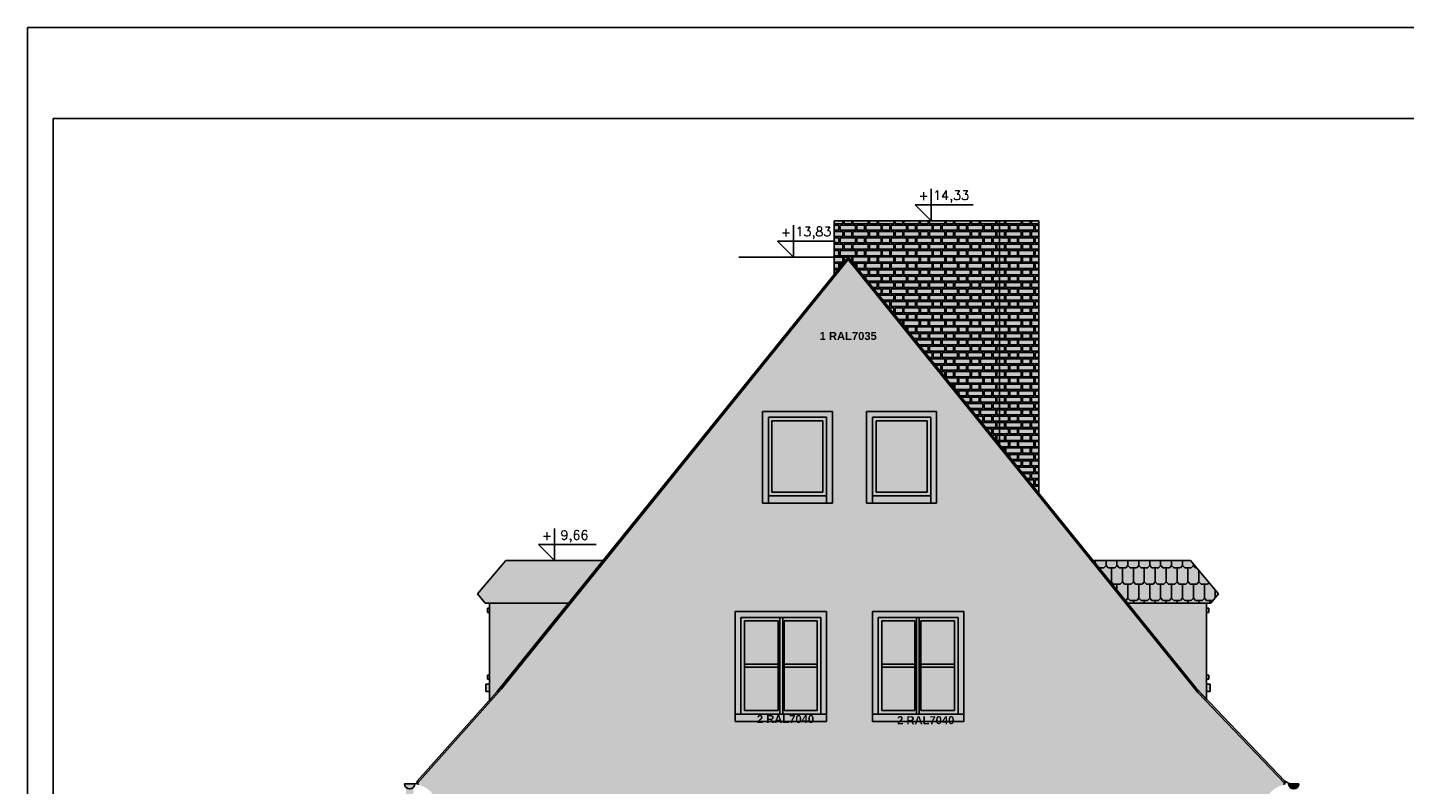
# Model space of a CAD drawing. Header units: millimetres. Extents: x 11979 to 37895, y 18730 to 47884.
# Tile 61 of 256: x 29496 to 31387, y 29058 to 30098. Entities that reach past the tile are written whole.
import ezdxf
from ezdxf.enums import TextEntityAlignment as Align

# ---------------------------------------------------------------- set-up
doc = ezdxf.new("R2010")
doc.units = ezdxf.units.MM
for name, color, linetype in [('-LI-WIDOK', 2, 'Continuous'), ('-MEBLE', 1, 'Continuous'), ('-RAMKA', 2, 'Continuous'), ('0-RAMKA-1', 2, 'Continuous'), ('_PROJEKTOWANE', 5, 'Continuous')]:
    doc.layers.add(name, color=color, linetype=linetype)
doc.styles.add('ARIAL', font='arial.ttf', dxfattribs={"height": 0.5})
doc.styles.add('SIMPLEX', font='simplex')

# ---------------------------------------------------------------- blocks, each defined once
blk = doc.blocks.new('FRWERFRWFSDWR')
at = {"layer": '-RAMKA', "color": 8}
for q in [(10137.9, 12472.2), (7167.9, 10372.2)]:
    blk.add_line((7167.9, 12472.2), q, dxfattribs=at)
at = {"layer": '-RAMKA', "color": 2}
for p, q in [((10102.9, 12347.2), (7202.9, 12347.2)), ((7202.9, 12347.2), (7202.9, 10407.2))]:
    blk.add_line(p, q, dxfattribs=at)

msp = doc.modelspace()

# ---------------------------------------------------------------- hatches: boundary and pattern name
at = {"layer": '-LI-WIDOK', "true_color": 0x991b1e}
h = msp.add_hatch(color=244, dxfattribs=at)
h.dxf.hatch_style = 1
h.paths.add_polyline_path([(30830.62, 29832.24), (30603.62, 29832.24), (30603.62, 29758.68), (30622.64, 29782.24), (30830.62, 29524.33)])
h.paths.add_polyline_path([(30884.62, 29832.24), (30830.62, 29832.24), (30830.62, 29524.33), (30884.62, 29457.37)])
at = {"layer": '-LI-WIDOK', "true_color": 0x939598}
h = msp.add_hatch(dxfattribs=at)
h.set_pattern_fill('FLEMISH', color=252, scale=35)
h.set_pattern_definition([(0, (495744.362, 38647.9), (17.5, 8.75), [21, -1.75, 10.5, -1.75]), (0, (495744.362, 38654.9), (17.5, 8.75), [21, -1.75, 10.5, -1.75]), (90, (495744.362, 38647.9), (-17.5, 8.75), [7, -10.5]), (90, (495765.362, 38647.9), (-17.5, 8.75), [7, -10.5]), (90, (495767.112, 38647.9), (-17.5, 8.75), [7, -10.5]), (90, (495777.612, 38647.9), (-17.5, 8.75), [7, -10.5])])
h.paths.add_polyline_path([(30830.62, 29832.24), (30603.62, 29832.24), (30603.62, 29758.68), (30622.64, 29782.24), (30830.62, 29524.33)])
h.paths.add_polyline_path([(30884.62, 29832.24), (30830.62, 29832.24), (30830.62, 29524.33), (30884.62, 29457.37)])
at = {"layer": '-LI-WIDOK', "true_color": 0xb6c7cd}
h = msp.add_hatch(color=9, dxfattribs=at)
h.dxf.hatch_style = 1
h.paths.add_polyline_path([(30146.74, 29188.92), (30622.64, 29779.06), (31103.11, 29183.95), (31222.62, 29058.8), (31222.62, 29062.24), (31100.03, 29190.24), (31006.14, 29306.67), (30622.64, 29782.24), (30140.64, 29185.24), (30130.24, 29173.62), (30030.64, 29062.24), (30030.64, 29059.08)])
at = {"layer": '-LI-WIDOK', "true_color": 0xededed}
h = msp.add_hatch(color=7, dxfattribs=at)
h.dxf.hatch_style = 1
edge = h.paths.add_edge_path()
edge.add_line((31187.64, 29032.24), (31195.62, 29032.24))
edge.add_arc((31226.34, 29025.99), 31.35, 99.5474, 168.50496, ccw=False)
edge.add_ellipse((31221.14, 29057.26), major_axis=(-0.638, 0.124), ratio=0.526716, start_angle=95.84223, end_angle=276.04197)
edge.add_ellipse((31222.18, 29057.76), major_axis=(-1.4, 0.49), ratio=0.4271739, start_angle=-85.27404, end_angle=50.80577, ccw=False)
edge.add_ellipse((31222.17, 29058.91), major_axis=(-0.392, 0.518), ratio=0.526716, start_angle=148.32644, end_angle=236.30772)
edge.add_line((31222.62, 29058.8), (31103.11, 29183.95))
edge.add_line((31103.11, 29183.95), (30622.64, 29779.06))
edge.add_line((30622.64, 29779.06), (30146.74, 29188.92))
edge.add_line((30146.74, 29188.92), (30030.64, 29059.08))
edge.add_line((30030.64, 29059.08), (30030.64, 29058.8))
edge.add_ellipse((30031.08, 29058.91), major_axis=(0.392, 0.518), ratio=0.526716, start_angle=123.69228, end_angle=211.67356)
edge.add_ellipse((30031.07, 29057.76), major_axis=(1.4, 0.49), ratio=0.4271739, start_angle=309.19423, end_angle=445.27404)
edge.add_ellipse((30032.11, 29057.26), major_axis=(0.638, 0.124), ratio=0.526716, start_angle=83.95803, end_angle=264.15777)
edge.add_arc((30026.91, 29025.99), 31.35, 11.49504, 80.4526, ccw=False)
edge.add_line((30057.64, 29032.24), (30062.64, 29032.24))
edge.add_line((30062.64, 29032.24), (30066.64, 29032.24))
edge.add_line((30066.64, 29032.24), (30066.64, 28815.01))
edge.add_line((30066.64, 28815.01), (30678.61, 28815.01))
edge.add_line((30678.61, 28815.01), (30678.61, 28997.29))
edge.add_line((30678.61, 28997.29), (30680.61, 28997.29))
edge.add_line((30680.61, 28997.29), (30680.61, 28974.72))
edge.add_line((30680.61, 28974.72), (30684.14, 28974.72))
edge.add_line((30684.14, 28974.72), (30684.14, 28984.24))
edge.add_line((30684.14, 28984.24), (30696.86, 28984.24))
edge.add_line((30696.86, 28984.24), (30696.86, 28997.29))
edge.add_line((30696.86, 28997.29), (30698.86, 28997.29))
edge.add_line((30698.86, 28997.29), (30698.86, 28984.24))
edge.add_line((30698.86, 28984.24), (30712.86, 28984.24))
edge.add_line((30712.86, 28984.24), (30712.86, 28997.29))
edge.add_line((30712.86, 28997.29), (30714.86, 28997.29))
edge.add_line((30714.86, 28997.29), (30714.86, 28984.24))
edge.add_line((30714.86, 28984.24), (30728.86, 28984.24))
edge.add_line((30728.86, 28984.24), (30728.86, 28997.29))
edge.add_line((30728.86, 28997.29), (30730.86, 28997.29))
edge.add_line((30730.86, 28997.29), (30730.86, 28984.24))
edge.add_line((30730.86, 28984.24), (30744.86, 28984.24))
edge.add_line((30744.86, 28984.24), (30744.86, 28997.29))
edge.add_line((30744.86, 28997.29), (30746.86, 28997.29))
edge.add_line((30746.86, 28997.29), (30746.86, 28984.24))
edge.add_line((30746.86, 28984.24), (30760.86, 28984.24))
edge.add_line((30760.86, 28984.24), (30760.86, 28997.29))
edge.add_line((30760.86, 28997.29), (30762.86, 28997.29))
edge.add_line((30762.86, 28997.29), (30762.86, 28984.24))
edge.add_line((30762.86, 28984.24), (30776.86, 28984.24))
edge.add_line((30776.86, 28984.24), (30776.86, 28997.29))
edge.add_line((30776.86, 28997.29), (30778.86, 28997.29))
edge.add_line((30778.86, 28997.29), (30778.86, 28984.24))
edge.add_line((30778.86, 28984.24), (30792.86, 28984.24))
edge.add_line((30792.86, 28984.24), (30792.86, 28997.29))
edge.add_line((30792.86, 28997.29), (30794.86, 28997.29))
edge.add_line((30794.86, 28997.29), (30794.86, 28984.24))
edge.add_line((30794.86, 28984.24), (30808.86, 28984.24))
edge.add_line((30808.86, 28984.24), (30808.86, 28997.29))
edge.add_line((30808.86, 28997.29), (30810.86, 28997.29))
edge.add_line((30810.86, 28997.29), (30810.86, 28984.24))
edge.add_line((30810.86, 28984.24), (30823.14, 28984.24))
edge.add_line((30823.14, 28984.24), (30823.14, 28974.72))
edge.add_line((30823.14, 28974.72), (30827.26, 28974.72))
edge.add_line((30827.26, 28974.72), (30827.26, 28997.29))
edge.add_line((30827.26, 28997.29), (30829.26, 28997.29))
edge.add_line((30829.26, 28997.29), (30829.26, 28815.01))
edge.add_line((30829.26, 28815.01), (30863.64, 28815.01))
edge.add_line((30863.64, 28815.01), (30863.64, 28432.01))
edge.add_line((30863.64, 28432.01), (31187.64, 28432.01))
edge.add_line((31187.64, 28432.01), (31187.64, 28471.24))
edge.add_line((31187.64, 28471.24), (31187.64, 29032.24))
h.paths.add_polyline_path([(30467.47, 29144.24), (30467.47, 29295.24), (30593.14, 29295.24), (30593.14, 29144.24)], flags=16)
h.paths.add_polyline_path([(30475.47, 29154.24), (30475.47, 29287.24), (30585.14, 29287.24), (30585.14, 29154.24)], flags=0)
h.paths.add_polyline_path([(30480.47, 29159.24), (30480.47, 29282.24), (30526.81, 29282.24), (30526.81, 29159.24)], flags=0)
h.paths.add_polyline_path([(30534.81, 29159.24), (30534.81, 29282.24), (30580.14, 29282.24), (30580.14, 29159.24)], flags=0)
h.paths.add_polyline_path([(30656.14, 29144.24), (30656.14, 29295.24), (30781.81, 29295.24), (30781.81, 29144.24)], flags=16)
h.paths.add_polyline_path([(30664.14, 29154.24), (30664.14, 29287.24), (30773.81, 29287.24), (30773.81, 29154.24)], flags=0)
h.paths.add_polyline_path([(30669.14, 29159.24), (30669.14, 29282.24), (30714.47, 29282.24), (30714.47, 29159.24)], flags=0)
h.paths.add_polyline_path([(30722.47, 29159.24), (30722.47, 29282.24), (30768.81, 29282.24), (30768.81, 29159.24)], flags=0)
h.paths.add_polyline_path([(30505.14, 29444.24), (30505.14, 29570.24), (30601.14, 29570.24), (30601.14, 29444.24)], flags=16)
h.paths.add_polyline_path([(30513.14, 29454.24), (30513.14, 29562.24), (30593.14, 29562.24), (30593.14, 29454.24)], flags=0)
h.paths.add_polyline_path([(30518.14, 29459.24), (30518.14, 29557.24), (30588.14, 29557.24), (30588.14, 29459.24)], flags=0)
h.paths.add_polyline_path([(30648.14, 29444.24), (30648.14, 29570.24), (30744.14, 29570.24), (30744.14, 29444.24)], flags=16)
h.paths.add_polyline_path([(30656.14, 29454.24), (30656.14, 29562.24), (30736.14, 29562.24), (30736.14, 29454.24)], flags=0)
h.paths.add_polyline_path([(30661.14, 29459.24), (30661.14, 29557.24), (30731.14, 29557.24), (30731.14, 29459.24)], flags=0)
at = {"layer": '-LI-WIDOK', "true_color": 0x939598}
h = msp.add_hatch(color=252, dxfattribs=at)
h.dxf.hatch_style = 1
h.paths.add_polyline_path([(30513.14, 29562.24), (30593.14, 29562.24), (30593.14, 29454.24), (30593.14, 29444.24), (30601.14, 29444.24), (30601.14, 29570.24), (30505.14, 29570.24), (30505.14, 29444.24), (30513.14, 29444.24), (30513.14, 29454.24)])
h.paths.add_polyline_path([(30656.14, 29562.24), (30736.14, 29562.24), (30736.14, 29454.24), (30736.14, 29444.24), (30744.14, 29444.24), (30744.14, 29570.24), (30648.14, 29570.24), (30648.14, 29444.24), (30656.14, 29444.24), (30656.14, 29454.24)])
h.paths.add_polyline_path([(30736.14, 29454.24), (30656.14, 29454.24), (30656.14, 29444.24), (30736.14, 29444.24)], flags=17)
h.paths.add_polyline_path([(30593.14, 29454.24), (30513.14, 29454.24), (30513.14, 29444.24), (30593.14, 29444.24)], flags=17)
h.paths.add_polyline_path([(30593.14, 29295.24), (30467.47, 29295.24), (30467.47, 29154.24), (30475.47, 29154.24), (30475.47, 29287.24), (30585.14, 29287.24), (30585.14, 29154.24), (30593.14, 29154.24)])
h.paths.add_polyline_path([(30593.14, 29154.24), (30467.47, 29154.24), (30467.47, 29144.24), (30593.14, 29144.24)])
h.paths.add_polyline_path([(30781.81, 29154.24), (30656.14, 29154.24), (30656.14, 29144.24), (30781.81, 29144.24)])
h.paths.add_polyline_path([(30664.14, 29287.24), (30773.81, 29287.24), (30773.81, 29154.24), (30781.81, 29154.24), (30781.81, 29295.24), (30656.14, 29295.24), (30656.14, 29154.24), (30664.14, 29154.24)])
h.paths.add_polyline_path([(30692.14, 28896.02), (30684.14, 28896.02), (30684.14, 28877.02), (30692.14, 28877.02)])
h.paths.add_polyline_path([(30692.14, 28913.37), (30684.14, 28913.37), (30684.14, 28898.02), (30692.14, 28898.02)])
h.paths.add_polyline_path([(30692.14, 28934.37), (30684.14, 28934.37), (30684.14, 28915.37), (30692.14, 28915.37)])
h.paths.add_polyline_path([(30692.14, 28953.22), (30684.14, 28953.22), (30684.14, 28934.87), (30692.14, 28934.87)])
h.paths.add_polyline_path([(30692.14, 28972.72), (30684.14, 28972.72), (30684.14, 28953.72), (30692.14, 28953.72)])
h.paths.add_polyline_path([(30696.86, 28984.24), (30684.14, 28984.24), (30684.14, 28974.72), (30692.14, 28974.72), (30692.14, 28976.24), (30696.86, 28976.24)])
h.paths.add_polyline_path([(30712.86, 28984.24), (30698.86, 28984.24), (30698.86, 28976.24), (30712.86, 28976.24)])
h.paths.add_polyline_path([(30728.86, 28984.24), (30714.86, 28984.24), (30714.86, 28976.24), (30728.86, 28976.24)])
h.paths.add_polyline_path([(30744.86, 28984.24), (30730.86, 28984.24), (30730.86, 28976.24), (30744.86, 28976.24)])
h.paths.add_polyline_path([(30760.86, 28984.24), (30746.86, 28984.24), (30746.86, 28976.24), (30760.86, 28976.24)])
h.paths.add_polyline_path([(30776.86, 28984.24), (30762.86, 28984.24), (30762.86, 28976.24), (30776.86, 28976.24)])
h.paths.add_polyline_path([(30792.86, 28984.24), (30778.86, 28984.24), (30778.86, 28976.24), (30792.86, 28976.24)])
h.paths.add_polyline_path([(30808.86, 28984.24), (30794.86, 28984.24), (30794.86, 28976.24), (30808.86, 28976.24)])
h.paths.add_polyline_path([(30823.14, 28984.24), (30810.86, 28984.24), (30810.86, 28976.24), (30815.14, 28976.24), (30815.14, 28974.72), (30823.14, 28974.72)])
h.paths.add_polyline_path([(30823.14, 28972.72), (30815.14, 28972.72), (30815.14, 28953.72), (30823.14, 28953.72)])
h.paths.add_polyline_path([(30823.14, 28953.22), (30815.14, 28953.22), (30815.14, 28934.87), (30823.14, 28934.87)])
h.paths.add_polyline_path([(30823.14, 28934.37), (30815.14, 28934.37), (30815.14, 28915.37), (30823.14, 28915.37)])
h.paths.add_polyline_path([(30823.14, 28913.37), (30815.14, 28913.37), (30815.14, 28898.02), (30823.14, 28898.02)])
h.paths.add_polyline_path([(30823.14, 28896.02), (30815.14, 28896.02), (30815.14, 28877.02), (30823.14, 28877.02)])
h.paths.add_polyline_path([(30823.14, 28876.52), (30815.14, 28876.52), (30815.14, 28858.17), (30823.14, 28858.17)])
h.paths.add_polyline_path([(30823.14, 28857.67), (30815.14, 28857.67), (30815.14, 28838.67), (30823.14, 28838.67)])
h.paths.add_polyline_path([(30823.14, 28836.24), (30810.86, 28836.24), (30810.86, 28826.24), (30823.14, 28826.24)])
h.paths.add_polyline_path([(30808.86, 28836.24), (30794.86, 28836.24), (30794.86, 28826.24), (30808.86, 28826.24)])
h.paths.add_polyline_path([(30792.86, 28836.24), (30778.86, 28836.24), (30778.86, 28826.24), (30792.86, 28826.24)])
h.paths.add_polyline_path([(30776.86, 28836.24), (30762.86, 28836.24), (30762.86, 28826.24), (30776.86, 28826.24)])
h.paths.add_polyline_path([(30760.86, 28836.24), (30746.86, 28836.24), (30746.86, 28826.24), (30760.86, 28826.24)])
h.paths.add_polyline_path([(30744.86, 28836.24), (30730.86, 28836.24), (30730.86, 28826.24), (30744.86, 28826.24)])
h.paths.add_polyline_path([(30728.86, 28836.24), (30714.86, 28836.24), (30714.86, 28826.24), (30728.86, 28826.24)])
h.paths.add_polyline_path([(30712.86, 28836.24), (30698.86, 28836.24), (30698.86, 28826.24), (30712.86, 28826.24)])
h.paths.add_polyline_path([(30684.14, 28836.67), (30680.61, 28836.67), (30680.61, 28815.01), (30696.86, 28815.01), (30696.86, 28826.24), (30684.14, 28826.24)])
h.paths.add_polyline_path([(30696.86, 28836.24), (30684.14, 28836.24), (30684.14, 28826.24), (30696.86, 28826.24)], flags=17)
h.paths.add_polyline_path([(30692.14, 28857.67), (30684.14, 28857.67), (30684.14, 28838.67), (30692.14, 28838.67)])
h.paths.add_polyline_path([(30692.14, 28876.52), (30684.14, 28876.52), (30684.14, 28858.17), (30692.14, 28858.17)])
at = {"layer": '-LI-WIDOK', "true_color": 0xededed}
h = msp.add_hatch(color=7, dxfattribs=at)
h.dxf.hatch_style = 1
h.paths.add_polyline_path([(30593.14, 29562.24), (30513.14, 29562.24), (30513.14, 29454.24), (30593.14, 29454.24)])
h.paths.add_polyline_path([(30518.14, 29557.24), (30588.14, 29557.24), (30588.14, 29459.24), (30518.14, 29459.24)], flags=16)
h.paths.add_polyline_path([(30736.14, 29562.24), (30656.14, 29562.24), (30656.14, 29454.24), (30736.14, 29454.24)])
h.paths.add_polyline_path([(30661.14, 29557.24), (30731.14, 29557.24), (30731.14, 29459.24), (30661.14, 29459.24)], flags=16)
h.paths.add_polyline_path([(30720.47, 29287.24), (30716.47, 29287.24), (30716.47, 29154.24), (30720.47, 29154.24)])
h.paths.add_polyline_path([(30716.47, 29287.24), (30664.14, 29287.24), (30664.14, 29154.24), (30716.47, 29154.24)])
h.paths.add_polyline_path([(30714.47, 29282.24), (30714.47, 29159.24), (30669.14, 29159.24), (30669.14, 29282.24)], flags=16)
h.paths.add_polyline_path([(30714.47, 29222.74), (30669.14, 29222.74), (30669.14, 29218.74), (30714.47, 29218.74)], flags=0)
h.paths.add_polyline_path([(30768.81, 29222.74), (30722.47, 29222.74), (30722.47, 29218.74), (30768.81, 29218.74)], flags=0)
h.paths.add_polyline_path([(30773.81, 29287.24), (30720.47, 29287.24), (30720.47, 29154.24), (30773.81, 29154.24)])
h.paths.add_polyline_path([(30768.81, 29159.24), (30722.47, 29159.24), (30722.47, 29282.24), (30768.81, 29282.24)], flags=16)
at = {"layer": '-LI-WIDOK', "true_color": 0xadddf7}
h = msp.add_hatch(color=141, dxfattribs=at)
h.dxf.hatch_style = 1
h.paths.add_polyline_path([(30588.14, 29557.24), (30518.14, 29557.24), (30518.14, 29459.24), (30588.14, 29459.24)])
h.paths.add_polyline_path([(30731.14, 29557.24), (30661.14, 29557.24), (30661.14, 29459.24), (30731.14, 29459.24)])
at = {"layer": '-LI-WIDOK'}
h = msp.add_hatch(dxfattribs=at)
h.set_pattern_fill('DACHOWKA', color=256, scale=2)
h.set_pattern_definition([(0, (495750.36, 38647.9), (0, 90), [18, -12]), (0, (495765.36, 38692.9), (0, 90), [18, -12]), (90, (495744.362, 38653.9), (-30, 2e-15), [39, -51]), (90, (495759.362, 38698.9), (-30, 2e-15), [39, -51]), (45, (495768.36, 38647.9), (-44.999993, 44.999993), [8.4852, -55.1544]), (45, (495798.36, 38647.9), (-44.999993, 44.999993), [8.4852, -55.1544]), (45, (495828.36, 38647.9), (-44.999993, 44.999993), [8.4852, -55.1544]), (135, (495750.36, 38647.9), (-44.999993, -44.999993), [8.4852, -55.1544]), (135, (495780.36, 38647.9), (-44.999993, -44.999993), [8.4852, -55.1544]), (135, (495810.36, 38647.9), (-44.999993, -44.999993), [8.4852, -55.1544])])
h.paths.add_polyline_path([(30648.5, 26777.11), (30543.23, 26731.25), (30543.23, 26718.47), (30749.82, 26718.47), (30749.82, 26731.25)], flags=0)
h.paths.add_polyline_path([(31000.41, 26777.11), (30895.13, 26731.25), (30895.13, 26718.47), (31101.73, 26718.47), (31101.73, 26731.25)], flags=0)
h.paths.add_polyline_path([(30648.5, 26777.11), (30543.23, 26731.25), (30543.23, 26718.47), (30749.82, 26718.47), (30749.82, 26731.25)], flags=0)
h.paths.add_polyline_path([(31000.41, 26777.11), (30895.13, 26731.25), (30895.13, 26718.47), (31101.73, 26718.47), (31101.73, 26731.25)], flags=0)
h.paths.add_polyline_path([(30286.02, 29365.31), (30152.51, 29365.31), (30113.82, 29319.44), (30124.38, 29306.67), (30238.68, 29306.67)])
h.paths.add_polyline_path([(31366.76, 27194.05), (30528.36, 27194.05), (30528.36, 26936.14), (30473.01, 26936.14), (30473.01, 27194.05), (29960.36, 27194.05), (29960.36, 26479.05), (31670.36, 26479.05), (31670.36, 27194.05), (31520.76, 27194.05), (31520.76, 27150.03), (31543.29, 27150.03), (31543.29, 27070.03), (31520.76, 27070.03), (31520.76, 26869.17), (31366.76, 26869.17)])
h.paths.add_polyline_path([(30340.41, 26702.5), (30395.41, 26702.5), (30395.41, 26646.13), (30340.41, 26646.13)], flags=16)
h.paths.add_polyline_path([(30396.02, 26695.31), (30395.41, 26702.5), (30395.41, 26653.88), (30395.41, 26646.13), (30340.41, 26646.13), (30396.02, 26646.69)], flags=16)
h.paths.add_polyline_path([(30345.41, 26697.5), (30390.41, 26697.5), (30390.41, 26658.88), (30345.41, 26658.88)], flags=16)
h.paths.add_polyline_path([(30356.66, 26678.19), (30367.91, 26697.5), (30379.16, 26678.19), (30367.91, 26658.88)], flags=0)
h.paths.add_polyline_path([(30543.23, 26731.25), (30648.5, 26777.11), (30626.55, 26799.05), (30648.5, 26799.05), (30648.5, 26777.11), (30749.82, 26731.25), (30749.82, 26718.47), (30727.5, 26718.47), (30727.5, 26586.38), (30569.5, 26586.38), (30569.5, 26718.47), (30543.23, 26718.47)], flags=16)
h.paths.add_polyline_path([(30592.28, 26607.05), (30597.28, 26607.05), (30597.28, 26664.76), (30646.89, 26664.76), (30646.89, 26607.05), (30650.89, 26607.05), (30650.89, 26664.76), (30700.5, 26664.76), (30700.5, 26607.05), (30705.5, 26607.05), (30705.5, 26597.05), (30592.28, 26597.05)], flags=0)
h.paths.add_polyline_path([(30592.28, 26607.05), (30705.5, 26607.05), (30705.5, 26597.05), (30592.28, 26597.05)], flags=0)
h.paths.add_polyline_path([(30895.13, 26731.25), (31000.41, 26777.11), (31101.73, 26731.25), (31101.73, 26718.47), (31079.41, 26718.47), (31079.41, 26586.38), (30921.41, 26586.38), (30921.41, 26718.47), (30895.13, 26718.47)], flags=16)
h.paths.add_polyline_path([(30944.19, 26607.05), (30949.19, 26607.05), (30949.19, 26664.76), (30998.8, 26664.76), (30998.8, 26607.05), (31002.8, 26607.05), (31002.8, 26664.76), (31052.41, 26664.76), (31052.41, 26607.05), (31057.41, 26607.05), (31057.41, 26597.05), (30944.19, 26597.05)], flags=0)
h.paths.add_polyline_path([(30944.19, 26607.05), (31057.41, 26607.05), (31057.41, 26597.05), (30944.19, 26597.05)], flags=0)
h.paths.add_polyline_path([(31382.94, 26675.79), (31437.94, 26675.79), (31393.82, 26685.87), (31393.65, 26661.41)], flags=16)
h.paths.add_polyline_path([(31425.36, 26663.09), (31431.75, 26680.73), (31403.82, 26667.77), (31393.82, 26685.87), (31393.65, 26661.41), (31403.04, 26657.75)], flags=16)
h.paths.add_polyline_path([(31385.89, 26663.15), (31430.89, 26663.15), (31429.57, 26658.88), (31384.57, 26658.88)], flags=16)
h.paths.add_polyline_path([(31395.82, 26678.19), (31405.49, 26671.69), (31418.32, 26678.19), (31407.07, 26658.88)], flags=0)
h.paths.add_polyline_path([(31453.92, 24533.37), (29743.92, 24533.37), (29743.92, 23818.37), (31453.92, 23818.37)])
h.paths.add_polyline_path([(30312.55, 24070.57), (30413.87, 24116.43), (30391.93, 24138.38), (30413.87, 24138.38), (30413.87, 24116.43), (30519.14, 24070.57), (30519.14, 24057.8), (30492.87, 24057.8), (30492.87, 23925.71), (30334.87, 23925.71), (30334.87, 24057.8), (30312.55, 24057.8)], flags=16)
h.paths.add_polyline_path([(30356.87, 23946.37), (30361.87, 23946.37), (30361.87, 24004.08), (30411.48, 24004.08), (30465.08, 24004.08), (30465.08, 23946.37), (30470.08, 23946.37), (30470.08, 23936.37), (30356.87, 23936.37)], flags=0)
h.paths.add_polyline_path([(30356.87, 23946.37), (30411.48, 23946.37), (30411.48, 24000.08), (30415.48, 24000.08), (30415.48, 23946.37), (30470.08, 23946.37), (30470.08, 23936.37), (30356.87, 23936.37)], flags=0)
h.paths.add_polyline_path([(30664.46, 24070.57), (30765.78, 24116.43), (30871.05, 24070.57), (30871.05, 24057.8), (30844.78, 24057.8), (30844.78, 23925.71), (30686.78, 23925.71), (30686.78, 24057.8), (30664.46, 24057.8)], flags=16)
h.paths.add_polyline_path([(30708.78, 23946.37), (30713.78, 23946.37), (30713.78, 24004.08), (30763.39, 24004.08), (30816.99, 24004.08), (30816.99, 23946.37), (30821.99, 23946.37), (30821.99, 23936.37), (30708.78, 23936.37)], flags=0)
h.paths.add_polyline_path([(30708.78, 23946.37), (30763.39, 23946.37), (30763.39, 24000.08), (30767.39, 24000.08), (30767.39, 23946.37), (30821.99, 23946.37), (30821.99, 23936.37), (30708.78, 23936.37)], flags=0)
h.paths.add_polyline_path([(30805.18, 24416.78), (30805.18, 24496.78), (30855.18, 24496.78), (30855.18, 24416.78)], flags=16)
h.paths.add_polyline_path([(30395.24, 24142.64), (30411.7, 24142.64), (30411.7, 24159.1), (30395.24, 24159.1)], flags=16)
h.paths.add_polyline_path([(30418.19, 24137.97), (30464.21, 24137.97), (30464.21, 24160.83), (30418.19, 24160.83)], flags=16)
at = {"layer": '-LI-WIDOK', "true_color": 0xaf4318}
h = msp.add_hatch(color=34, dxfattribs=at)
h.dxf.hatch_style = 1
h.paths.add_polyline_path([(30286.02, 29365.31), (30152.51, 29365.31), (30113.82, 29319.44), (30124.38, 29306.67), (30238.68, 29306.67)])
h.paths.add_polyline_path([(31092.77, 29365.31), (30958.86, 29365.31), (31006.14, 29306.67), (31115.03, 29306.67), (31120.89, 29306.67), (31131.46, 29319.44)])
at = {"layer": '-LI-WIDOK'}
h = msp.add_hatch(dxfattribs=at)
h.set_pattern_fill('DACHOWKA', color=256)
h.set_pattern_definition([(0, (495747.36, 38647.9), (0, 45), [9, -6]), (0, (495754.86, 38670.4), (0, 45), [9, -6]), (90, (495744.362, 38650.9), (-15, 9e-16), [19.5, -25.5]), (90, (495751.862, 38673.4), (-15, 9e-16), [19.5, -25.5]), (45, (495756.362, 38647.9), (-22.4999964, 22.4999964), [4.2426, -27.5772]), (45, (495771.362, 38647.9), (-22.4999964, 22.4999964), [4.2426, -27.5772]), (45, (495786.362, 38647.9), (-22.4999964, 22.4999964), [4.2426, -27.5772]), (135, (495747.362, 38647.9), (-22.4999964, -22.4999964), [4.2426, -27.5772]), (135, (495762.362, 38647.9), (-22.4999964, -22.4999964), [4.2426, -27.5772]), (135, (495777.362, 38647.9), (-22.4999964, -22.4999964), [4.2426, -27.5772])])
h.paths.add_polyline_path([(31092.77, 29365.31), (30958.86, 29365.31), (31006.14, 29306.67), (31110.03, 29306.67), (31120.89, 29306.67), (31131.46, 29319.44)])
at = {"layer": '-LI-WIDOK', "true_color": 0x939598}
h = msp.add_hatch(color=252, dxfattribs=at)
h.dxf.hatch_style = 1
h.paths.add_polyline_path([(30130.24, 29299.73), (30127.36, 29299.73), (30127.36, 29294.06), (30130.24, 29294.06)])
h.paths.add_polyline_path([(30130.24, 29195.24), (30125.24, 29195.24), (30125.24, 29185.24), (30130.24, 29185.24)])
h.paths.add_polyline_path([(30130.24, 29207.86), (30127.36, 29207.86), (30127.36, 29202.19), (30130.24, 29202.19)])
h.paths.add_polyline_path([(31120.03, 29195.24), (31115.03, 29195.24), (31115.03, 29185.24), (31120.03, 29185.24)])
h.paths.add_polyline_path([(31117.91, 29207.86), (31115.03, 29207.86), (31115.03, 29202.19), (31117.91, 29202.19)])
h.paths.add_polyline_path([(31117.91, 29299.73), (31115.03, 29299.73), (31115.03, 29294.06), (31117.91, 29294.06)])
at = {"layer": '-LI-WIDOK', "true_color": 0x991b1e}
h = msp.add_hatch(color=244, dxfattribs=at)
h.dxf.hatch_style = 1
h.paths.add_polyline_path([(30238.68, 29306.67), (30130.24, 29306.67), (30130.24, 29211.96), (30130.24, 29207.86), (30130.24, 29173.62), (30140.64, 29185.24)])
h.paths.add_polyline_path([(31115.03, 29306.67), (31006.14, 29306.67), (31100.03, 29190.24), (31115.03, 29174.58), (31115.03, 29207.86), (31115.03, 29211.96)])
at = {"layer": '-LI-WIDOK', "true_color": 0xededed}
h = msp.add_hatch(color=7, dxfattribs=at)
h.dxf.hatch_style = 1
h.paths.add_polyline_path([(30532.81, 29287.24), (30528.81, 29287.24), (30528.81, 29154.24), (30532.81, 29154.24)])
h.paths.add_polyline_path([(30580.14, 29222.74), (30534.81, 29222.74), (30534.81, 29218.74), (30580.14, 29218.74)], flags=0)
h.paths.add_polyline_path([(30526.81, 29222.74), (30480.47, 29222.74), (30480.47, 29218.74), (30526.81, 29218.74)], flags=0)
h.paths.add_polyline_path([(30528.81, 29287.24), (30475.47, 29287.24), (30475.47, 29154.24), (30528.81, 29154.24)])
h.paths.add_polyline_path([(30526.81, 29159.24), (30480.47, 29159.24), (30480.47, 29282.24), (30526.81, 29282.24)], flags=16)
h.paths.add_polyline_path([(30585.14, 29287.24), (30532.81, 29287.24), (30532.81, 29154.24), (30585.14, 29154.24)])
h.paths.add_polyline_path([(30534.81, 29282.24), (30580.14, 29282.24), (30580.14, 29159.24), (30534.81, 29159.24)], flags=16)
at = {"layer": '-LI-WIDOK', "true_color": 0xadddf7}
h = msp.add_hatch(color=141, dxfattribs=at)
h.dxf.hatch_style = 1
h.paths.add_polyline_path([(30526.81, 29282.24), (30480.47, 29282.24), (30480.47, 29222.74), (30526.81, 29222.74)])
h.paths.add_polyline_path([(30580.14, 29282.24), (30534.81, 29282.24), (30534.81, 29222.74), (30580.14, 29222.74)])
h.paths.add_polyline_path([(30580.14, 29218.74), (30534.81, 29218.74), (30534.81, 29159.24), (30580.14, 29159.24)])
h.paths.add_polyline_path([(30526.81, 29218.74), (30480.47, 29218.74), (30480.47, 29159.24), (30526.81, 29159.24)])
h.paths.add_polyline_path([(30714.47, 29218.74), (30669.14, 29218.74), (30669.14, 29159.24), (30714.47, 29159.24)])
h.paths.add_polyline_path([(30714.47, 29282.24), (30669.14, 29282.24), (30669.14, 29222.74), (30714.47, 29222.74)])
h.paths.add_polyline_path([(30768.81, 29282.24), (30722.47, 29282.24), (30722.47, 29222.74), (30768.81, 29222.74)])
h.paths.add_polyline_path([(30768.81, 29218.74), (30722.47, 29218.74), (30722.47, 29159.24), (30768.81, 29159.24)])
at = {"layer": '-LI-WIDOK', "true_color": 0xededed}
h = msp.add_hatch(color=7, dxfattribs=at)
h.dxf.hatch_style = 1
h.paths.add_polyline_path([(30526.81, 29222.74), (30480.47, 29222.74), (30480.47, 29218.74), (30526.81, 29218.74)])
h.paths.add_polyline_path([(30580.14, 29222.74), (30534.81, 29222.74), (30534.81, 29218.74), (30580.14, 29218.74)])
h = msp.add_hatch(color=7, dxfattribs=at)
h.dxf.hatch_style = 1
h.paths.add_polyline_path([(30714.47, 29222.74), (30669.14, 29222.74), (30669.14, 29218.74), (30714.47, 29218.74)])
h.paths.add_polyline_path([(30768.81, 29222.74), (30722.47, 29222.74), (30722.47, 29218.74), (30768.81, 29218.74)])
at = {"layer": '-LI-WIDOK', "true_color": 0xb6c7cd}
h = msp.add_hatch(color=9, dxfattribs=at)
h.dxf.hatch_style = 1
h.paths.add_polyline_path([(30062.54, 29005.72), (30025.58, 29042.68), (30025.58, 29053.52, -0.4202041), (30015.58, 29053.52), (30015.58, 29038.54), (30052.54, 29001.58), (30052.54, 28815.01), (30062.54, 28815.01)])
h.paths.add_polyline_path([(30027.58, 29058.42), (30013.58, 29058.42, 1)])
h = msp.add_hatch(color=9, dxfattribs=at)
h.dxf.hatch_style = 1
h.paths.add_polyline_path([(31241.59, 29058.42), (31227.59, 29058.42, 1)])

# ---------------------------------------------------------------- linework, layer by layer
at = {"layer": '-LI-WIDOK'}
for p, q in [((30603.62, 29832.24), (30884.62, 29832.24)), ((30603.62, 29758.68), (30603.62, 29832.24)), ((30830.62, 29524.33), (30830.62, 29832.24)), ((30884.62, 29457.37), (30884.62, 29832.24)), ((30622.64, 29782.24), (30140.64, 29185.24)), ((30622.64, 29782.24), (31100.03, 29190.24)), ((30601.14, 29570.24), (30505.14, 29570.24)), ((30505.14, 29570.24), (30505.14, 29444.24)), ((30593.14, 29562.24), (30513.14, 29562.24)), ((30513.14, 29562.24), (30513.14, 29454.24)), ((30588.14, 29557.24), (30518.14, 29557.24)), ((30518.14, 29557.24), (30518.14, 29459.24)), ((30588.14, 29459.24), (30588.14, 29557.24)), ((30593.14, 29454.24), (30593.14, 29562.24)), ((30601.14, 29444.24), (30601.14, 29570.24)), ((30744.14, 29570.24), (30648.14, 29570.24)), ((30648.14, 29570.24), (30648.14, 29444.24)), ((30736.14, 29562.24), (30656.14, 29562.24)), ((30656.14, 29562.24), (30656.14, 29454.24)), ((30731.14, 29557.24), (30661.14, 29557.24)), ((30661.14, 29557.24), (30661.14, 29459.24)), ((30731.14, 29459.24), (30731.14, 29557.24)), ((30736.14, 29454.24), (30736.14, 29562.24)), ((30744.14, 29444.24), (30744.14, 29570.24)), ((30505.14, 29444.24), (30601.14, 29444.24)), ((30513.14, 29454.24), (30593.14, 29454.24)), ((30513.14, 29454.24), (30513.14, 29444.24)), ((30518.14, 29459.24), (30588.14, 29459.24)), ((30593.14, 29454.24), (30593.14, 29444.24)), ((30648.14, 29444.24), (30744.14, 29444.24)), ((30656.14, 29454.24), (30736.14, 29454.24)), ((30656.14, 29454.24), (30656.14, 29444.24)), ((30661.14, 29459.24), (30731.14, 29459.24)), ((30736.14, 29454.24), (30736.14, 29444.24)), ((30113.82, 29319.44), (30152.51, 29365.31)), ((30286.41, 29365.31), (30152.51, 29365.31)), ((30958.86, 29365.31), (31092.77, 29365.31)), ((31131.46, 29319.44), (31092.77, 29365.31)), ((30124.38, 29306.67), (30113.82, 29319.44)), ((31120.89, 29306.67), (31131.46, 29319.44)), ((30239.13, 29306.67), (30124.38, 29306.67)), ((30130.24, 29299.73), (30127.36, 29299.73)), ((30127.36, 29299.73), (30127.36, 29294.06)), ((30127.36, 29294.06), (30130.24, 29294.06)), ((30130.24, 29211.96), (30130.24, 29306.67)), ((30130.24, 29294.06), (30130.24, 29289.95)), ((30135.24, 29306.67), (30239.13, 29306.67)), ((30593.14, 29295.24), (30467.47, 29295.24)), ((30467.47, 29295.24), (30467.47, 29144.24)), ((30593.14, 29144.24), (30593.14, 29295.24)), ((30781.81, 29295.24), (30656.14, 29295.24)), ((30656.14, 29295.24), (30656.14, 29144.24)), ((30781.81, 29144.24), (30781.81, 29295.24)), ((31006.14, 29306.67), (31120.89, 29306.67)), ((31110.03, 29306.67), (31006.14, 29306.67)), ((31115.03, 29211.96), (31115.03, 29306.67)), ((31115.03, 29299.73), (31117.91, 29299.73)), ((31115.03, 29294.06), (31115.03, 29289.95)), ((31117.91, 29294.06), (31115.03, 29294.06)), ((31117.91, 29299.73), (31117.91, 29294.06)), ((30585.14, 29287.24), (30475.47, 29287.24)), ((30475.47, 29287.24), (30475.47, 29154.24)), ((30526.81, 29282.24), (30480.47, 29282.24)), ((30480.47, 29282.24), (30480.47, 29159.24)), ((30526.81, 29159.24), (30526.81, 29282.24)), ((30528.81, 29154.24), (30528.81, 29287.24)), ((30532.81, 29154.24), (30532.81, 29287.24)), ((30534.81, 29159.24), (30534.81, 29282.24)), ((30580.14, 29282.24), (30534.81, 29282.24)), ((30580.14, 29159.24), (30580.14, 29282.24)), ((30585.14, 29154.24), (30585.14, 29287.24)), ((30773.81, 29287.24), (30664.14, 29287.24)), ((30664.14, 29287.24), (30664.14, 29154.24)), ((30714.47, 29282.24), (30669.14, 29282.24)), ((30669.14, 29282.24), (30669.14, 29159.24)), ((30714.47, 29282.24), (30714.47, 29159.24)), ((30716.47, 29287.24), (30716.47, 29154.24)), ((30720.47, 29287.24), (30720.47, 29154.24)), ((30768.81, 29282.24), (30722.47, 29282.24)), ((30722.47, 29282.24), (30722.47, 29159.24)), ((30768.81, 29159.24), (30768.81, 29282.24)), ((30773.81, 29154.24), (30773.81, 29287.24)), ((30526.81, 29222.74), (30480.47, 29222.74)), ((30526.81, 29218.74), (30480.47, 29218.74)), ((30580.14, 29222.74), (30534.81, 29222.74)), ((30580.14, 29218.74), (30534.81, 29218.74)), ((30714.47, 29222.74), (30669.14, 29222.74)), ((30714.47, 29218.74), (30669.14, 29218.74)), ((30768.81, 29222.74), (30722.47, 29222.74)), ((30768.81, 29218.74), (30722.47, 29218.74)), ((30127.36, 29207.86), (30130.24, 29207.86)), ((30127.36, 29202.19), (30127.36, 29207.86)), ((30130.24, 29202.19), (30127.36, 29202.19)), ((30130.24, 29207.86), (30130.24, 29211.96)), ((30130.24, 29173.62), (30130.24, 29207.86)), ((31115.03, 29207.86), (31115.03, 29211.96)), ((31115.03, 29174.58), (31115.03, 29207.86)), ((31117.91, 29207.86), (31115.03, 29207.86)), ((31115.03, 29202.19), (31117.91, 29202.19)), ((31117.91, 29202.19), (31117.91, 29207.86)), ((30030.64, 29062.24), (30140.64, 29185.24)), ((30125.24, 29185.24), (30125.24, 29195.24)), ((30125.24, 29195.24), (30130.24, 29195.24)), ((30130.24, 29185.24), (30125.24, 29185.24)), ((31222.62, 29062.24), (31100.03, 29190.24)), ((31120.03, 29195.24), (31115.03, 29195.24)), ((31115.03, 29185.24), (31120.03, 29185.24)), ((31120.03, 29185.24), (31120.03, 29195.24)), ((30480.47, 29159.24), (30526.81, 29159.24)), ((30534.81, 29159.24), (30580.14, 29159.24)), ((30669.14, 29159.24), (30714.47, 29159.24)), ((30722.47, 29159.24), (30768.81, 29159.24)), ((30467.47, 29154.24), (30593.14, 29154.24)), ((30467.47, 29144.24), (30593.14, 29144.24)), ((30656.14, 29154.24), (30781.81, 29154.24)), ((30656.14, 29144.24), (30781.81, 29144.24)), ((30013.58, 29058.42), (30027.58, 29058.42)), ((30027.58, 29058.42), (30030.63, 29059.31)), ((30030.64, 29058.8), (30030.64, 29062.24)), ((31222.62, 29058.8), (31222.62, 29062.24)), ((31228.3, 29059.13), (31222.62, 29062.24)), ((31241.59, 29058.42), (31227.59, 29058.42))]:
    msp.add_line(p, q, dxfattribs=at)
at = {"layer": '-LI-WIDOK', "color": 2, "lineweight": 0}
for p, q in [((30830.62, 29832.24), (30603.62, 29832.24)), ((30603.62, 29832.24), (30603.62, 29782.24)), ((30830.62, 29524.33), (30830.62, 29832.24)), ((30884.62, 29832.24), (30830.62, 29832.24)), ((30830.62, 29832.24), (30830.62, 29524.33)), ((30884.62, 29457.37), (30884.62, 29832.24)), ((30622.64, 29782.24), (30830.62, 29524.33)), ((30830.62, 29524.33), (30884.62, 29457.37)), ((30238.68, 29306.67), (30130.24, 29306.67)), ((30130.24, 29306.67), (30130.24, 29211.96)), ((30140.64, 29185.24), (30238.68, 29306.67)), ((31115.03, 29306.67), (31006.14, 29306.67)), ((31006.14, 29306.67), (31100.03, 29190.24)), ((31115.03, 29211.96), (31115.03, 29306.67)), ((30130.24, 29211.96), (30130.24, 29207.86)), ((30130.24, 29207.86), (30130.24, 29173.62)), ((31115.03, 29207.86), (31115.03, 29211.96)), ((31115.03, 29174.58), (31115.03, 29207.86)), ((30130.24, 29173.62), (30140.64, 29185.24)), ((31100.03, 29190.24), (31115.03, 29174.58))]:
    msp.add_line(p, q, dxfattribs=at)
at = {"layer": '-LI-WIDOK', "color": 1, "lineweight": 0}
msp.add_line((30603.62, 29782.24), (30622.64, 29782.24), dxfattribs=at)
at = {"layer": '-LI-WIDOK'}
msp.add_lwpolyline([(30030.64, 29059.08), (30146.74, 29188.92), (30622.64, 29779.06), (31103.11, 29183.95), (31222.62, 29058.8)], dxfattribs=at)
for centre in [(30020.58, 29058.42), (31234.59, 29058.42)]:
    msp.add_arc(centre, 7, 180, 0, dxfattribs=at)
for centre, major_axis, ratio, start_param, end_param in [((30031.08, 29058.91), (0.392, 0.518), 0.526716, 2.1588376, 3.6944006), ((30031.08, 29058.91), (0.392, 0.518), 0.526716, 2.1588376, 3.8844313), ((30031.08, 29058.91), (0.392, 0.518), 0.526716, 3.6944006, 3.8844313), ((31222.18, 29057.76), (-1.4, 0.49), 0.4271739, 4.7335906, 7.1699133), ((31222.18, 29057.76), (-1.4, 0.49), 0.4271739, 4.7948725, 7.1699133), ((31222.18, 29057.76), (-1.4, 0.49), 0.4271739, 4.7335906, 4.7948725)]:
    msp.add_ellipse(centre, major_axis=major_axis, ratio=ratio, start_param=start_param, end_param=end_param, dxfattribs=at)
at = {"layer": '-LI-WIDOK', "extrusion": (0, 0, -1)}
for centre, major_axis, ratio, start_param, end_param in [((30031.07, 29057.76), (1.4, 0.49), 0.4271739, 4.7335906, 7.1699133), ((30031.07, 29057.76), (1.4, 0.49), 0.4271739, 4.7335906, 4.7948725), ((30031.07, 29057.76), (1.4, 0.49), 0.4271739, 4.7948725, 7.1699133), ((31222.17, 29058.91), (-0.392, 0.518), 0.526716, 2.1588376, 3.8844313), ((31222.17, 29058.91), (-0.392, 0.518), 0.526716, 3.6944006, 3.8844313), ((31222.17, 29058.91), (-0.392, 0.518), 0.526716, 2.1588376, 3.6944006)]:
    msp.add_ellipse(centre, major_axis=major_axis, ratio=ratio, start_param=start_param, end_param=end_param, dxfattribs=at)
at = {"layer": '-MEBLE'}
for p, q in [((30736.77, 29876.13), (30736.77, 29832.24)), ((30714.83, 29854.18), (30794.18, 29854.18)), ((30714.83, 29854.18), (30736.77, 29832.24)), ((30547.68, 29826.13), (30547.68, 29782.24)), ((30525.74, 29804.18), (30547.68, 29782.24)), ((30525.74, 29804.18), (30605.09, 29804.18)), ((30622.64, 29782.24), (30472.73, 29782.24)), ((30219.46, 29409.19), (30219.46, 29365.31)), ((30197.52, 29387.25), (30276.87, 29387.25)), ((30197.52, 29387.25), (30219.46, 29365.31))]:
    msp.add_line(p, q, dxfattribs=at)

# ---------------------------------------------------------------- block references
at = {"layer": '_PROJEKTOWANE'}
msp.add_blockref('FRWERFRWFSDWR', (22327.89, 17625.39), dxfattribs=at)

# ---------------------------------------------------------------- texts
at = {"layer": '-LI-WIDOK', "style": 'SIMPLEX'}
for s, p in [('+', (30726.37, 29866.68)), ('14,33', (30764.1, 29865.21)), ('+', (30537.28, 29816.68)), ('13,83', (30575.01, 29815.21)), ('+', (30209.06, 29399.74)), ('9,66', (30246.79, 29398.27))]:
    msp.add_text(s, height=12.8, dxfattribs=at).set_placement(p, align=Align.MIDDLE)
at = {"layer": '0-RAMKA-1', "char_height": 11, "width": 353.3315, "attachment_point": 4, "style": 'ARIAL'}
for s, insert in [('{\\fArial|b1|i0|c238|p34;1 RAL7035}', (30583.46, 29673.72)), ('{\\fArial|b1|i0|c238|p34;2 RAL7040}', (30497.39, 29147.39)), ('{\\fArial|b1|i0|c238|p34;2 RAL7040}', (30689.99, 29145.87))]:
    msp.add_mtext(s, dxfattribs=dict(at, insert=insert))

doc.saveas('drawing.dxf')
